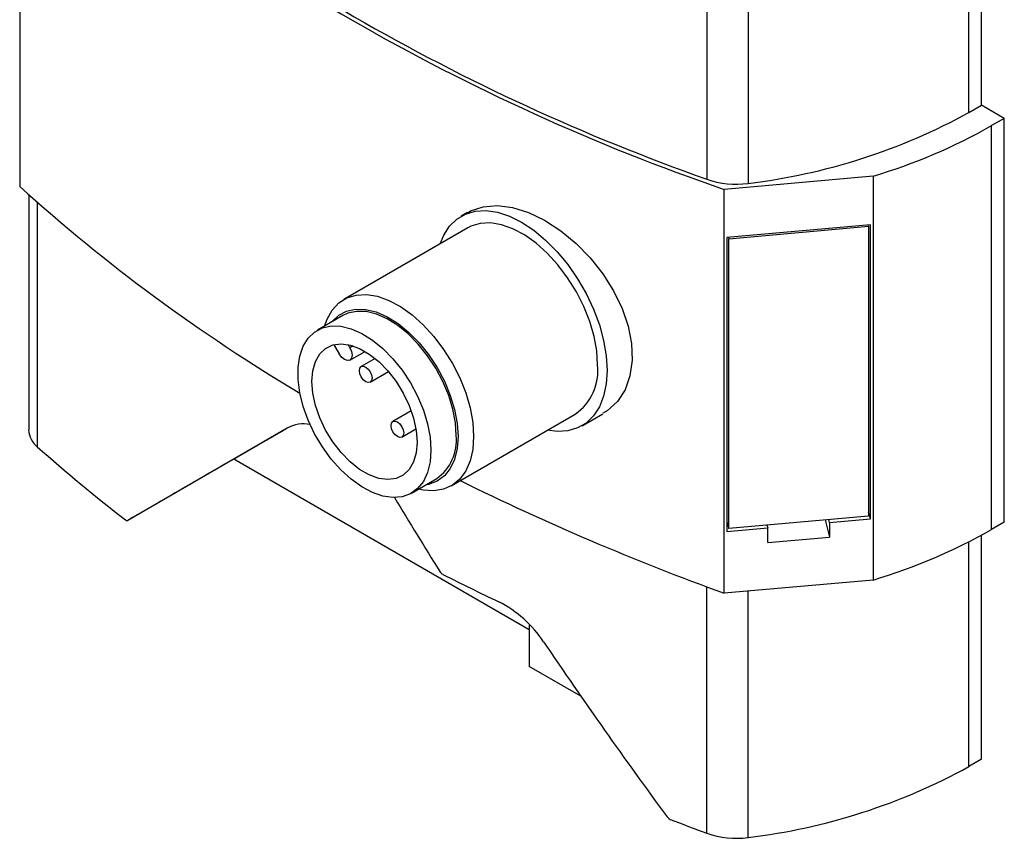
# Model space of a CAD drawing. Header units: millimetres. Extents: x 0 to 699, y 0 to 540.
# Tile 6 of 9: x 478 to 533, y 325 to 371. Entities that reach past the tile are written whole.
import ezdxf

# ---------------------------------------------------------------- set-up
doc = ezdxf.new("R2010")
doc.units = ezdxf.units.MM
doc.header["$LTSCALE"] = 2.5

msp = doc.modelspace()

# ---------------------------------------------------------------- linework, layer by layer
for p, q in [((477.985, 383.937), (477.985, 361.4)), ((531.66, 365.935), (531.66, 375.089)), ((530.953, 365.526), (530.953, 374.717)), ((516.326, 372.213), (516.326, 361.804)), ((518.64, 371.971), (518.64, 361.572)), ((530.953, 365.526), (531.66, 365.935)), ((532.933, 365.2), (531.66, 365.935)), ((532.933, 365.2), (532.226, 364.792)), ((532.933, 342.663), (532.933, 365.2)), ((532.226, 342.255), (532.226, 364.792)), ((525.608, 361.975), (517.306, 361.237)), ((525.608, 361.975), (525.608, 339.438)), ((517.306, 338.7), (517.306, 361.237)), ((478.486, 360.946), (478.486, 347.813)), ((478.967, 360.517), (478.967, 346.872)), ((502.982, 359.947), (502.617, 359.737)), ((502.992, 359.087), (496.072, 355.092)), ((525.46, 359.267), (517.454, 358.556)), ((517.553, 358.483), (525.361, 359.177)), ((525.361, 359.177), (525.34, 359.256)), ((525.361, 359.177), (525.361, 343.009)), ((525.46, 342.855), (525.46, 359.267)), ((517.454, 358.556), (517.454, 342.143)), ((517.532, 358.562), (517.553, 358.483)), ((517.553, 342.315), (517.553, 358.483)), ((496.013, 354.192), (494.599, 353.376)), ((495.513, 352.57), (495.81, 352.054)), ((496.41, 352.401), (496.308, 352.577)), ((496.589, 352.504), (496.41, 352.401)), ((496.41, 351.708), (497.258, 352.198)), ((497.828, 351.796), (497.045, 351.344)), ((497.545, 350.478), (498.566, 351.068)), ((499.834, 348.872), (498.812, 348.282)), ((502.072, 344.7), (508.992, 348.695)), ((509.367, 348.045), (510.536, 348.72)), ((492.919, 347.908), (489.989, 346.216)), ((499.312, 347.416), (500.096, 347.868)), ((489.989, 346.216), (484.016, 342.767)), ((506.416, 336.661), (489.927, 346.18)), ((499.849, 344.282), (501.263, 345.099)), ((525.361, 343.009), (517.553, 342.315)), ((525.46, 342.855), (525.361, 343.225)), ((517.454, 342.686), (517.553, 342.315)), ((517.454, 342.143), (519.727, 342.345)), ((519.685, 342.505), (519.727, 342.345)), ((519.727, 341.529), (519.727, 342.345)), ((522.931, 342.793), (523.186, 341.836)), ((523.186, 342.653), (523.144, 342.812)), ((523.186, 342.653), (525.46, 342.855)), ((523.186, 342.653), (523.186, 341.836)), ((532.933, 342.663), (532.226, 342.255)), ((519.727, 341.529), (523.186, 341.836)), ((531.66, 329.435), (531.66, 341.938)), ((530.953, 329.027), (530.953, 341.566)), ((516.326, 325.305), (516.326, 339.061)), ((525.608, 339.438), (517.306, 338.7)), ((518.64, 325.073), (518.64, 338.819)), ((506.416, 336.921), (506.416, 334.62)), ((509.302, 332.954), (506.416, 334.62)), ((531.66, 329.435), (530.953, 329.027))]:
    msp.add_line(p, q)
at = {"flags": 128}
for points in [[(501.446, 358.194), (501.65, 358.687), (501.977, 359.189), (502.385, 359.583), (502.866, 359.861), (503.411, 360.017), (504.009, 360.049), (504.647, 359.956), (505.313, 359.739), (505.992, 359.402), (506.671, 358.954), (507.337, 358.403), (507.975, 357.76), (508.572, 357.038), (509.118, 356.252), (509.599, 355.418), (510.007, 354.553), (510.334, 353.674), (510.572, 352.8), (510.716, 351.948), (510.765, 351.135)], [(502.992, 359.931), (503.149, 360.036), (503.847, 360.266), (504.628, 360.329), (505.48, 360.22), (506.372, 359.945), (507.281, 359.51), (508.179, 358.93), (509.035, 358.225), (509.83, 357.412), (510.532, 356.524), (511.13, 355.574), (511.601, 354.595), (511.938, 353.606), (512.127, 352.631), (512.163, 351.7), (512.041, 350.829), (511.765, 350.054), (511.337, 349.393), (510.776, 348.874), (510.525, 348.74)], [(510.235, 351.442), (510.185, 352.218), (510.037, 353.034), (509.794, 353.87), (509.462, 354.706), (509.049, 355.523), (508.564, 356.302), (508.019, 357.025), (507.426, 357.674), (506.8, 358.234), (506.154, 358.693), (505.505, 359.039), (504.868, 359.264), (504.256, 359.363), (503.686, 359.334), (503.169, 359.178), (502.992, 359.087)], [(494.995, 353.604), (495.137, 353.999), (495.425, 354.505), (495.799, 354.903), (496.249, 355.183), (496.766, 355.34), (497.336, 355.368), (497.948, 355.269), (498.585, 355.044), (499.234, 354.698), (499.88, 354.239), (500.506, 353.679), (501.099, 353.03), (501.644, 352.308), (502.129, 351.529), (502.542, 350.711), (502.874, 349.875), (503.117, 349.039), (503.265, 348.223), (503.314, 347.447)], [(495.411, 353.844), (495.419, 353.855), (495.787, 354.208), (496.229, 354.443), (496.734, 354.554), (497.287, 354.538), (497.876, 354.395), (498.485, 354.129), (499.097, 353.747), (499.698, 353.258), (500.271, 352.677), (500.802, 352.016), (501.277, 351.294), (501.683, 350.53), (502.011, 349.743), (502.251, 348.953), (502.398, 348.181), (502.447, 347.447)], [(502.35, 347.502), (502.302, 348.218), (502.159, 348.97), (501.925, 349.74), (501.606, 350.508), (501.21, 351.253), (500.747, 351.956), (500.229, 352.6), (499.671, 353.167), (499.086, 353.643), (498.489, 354.015), (497.895, 354.274), (497.322, 354.414), (496.782, 354.43), (496.29, 354.322), (496.013, 354.192)], [(500.936, 346.686), (500.888, 346.026), (500.745, 345.439), (500.511, 344.939), (500.192, 344.541), (499.795, 344.253), (499.333, 344.084), (498.815, 344.037), (498.257, 344.115), (497.671, 344.315), (497.074, 344.632), (496.481, 345.058), (495.907, 345.581), (495.368, 346.188), (494.876, 346.864), (494.445, 347.591), (494.086, 348.349), (493.809, 349.12), (493.619, 349.884), (493.524, 350.62), (493.524, 351.31), (493.619, 351.936), (493.809, 352.481), (494.086, 352.932), (494.445, 353.276), (494.876, 353.505), (495.368, 353.613), (495.907, 353.597), (496.481, 353.458), (497.074, 353.199), (497.671, 352.826), (498.257, 352.35), (498.815, 351.783), (499.333, 351.14), (499.795, 350.436), (500.192, 349.691), (500.511, 348.924), (500.745, 348.154), (500.888, 347.401), (500.936, 346.686)], [(500.158, 347.135), (500.108, 346.541), (499.96, 346.025), (499.719, 345.605), (499.392, 345.294), (498.992, 345.104), (498.532, 345.041), (498.027, 345.106), (497.495, 345.299), (496.953, 345.611), (496.421, 346.033), (495.916, 346.551), (495.455, 347.146), (495.055, 347.798), (494.729, 348.486), (494.487, 349.185), (494.339, 349.872), (494.289, 350.523), (494.339, 351.117), (494.487, 351.633), (494.729, 352.053), (495.055, 352.364), (495.455, 352.554), (495.916, 352.618), (496.421, 352.552), (496.953, 352.36), (497.495, 352.047), (498.027, 351.625), (498.532, 351.107), (498.992, 350.512), (499.392, 349.86), (499.719, 349.173), (499.96, 348.474), (500.108, 347.787), (500.158, 347.135)], [(496.41, 352.401), (496.502, 352.189), (496.534, 351.983), (496.502, 351.814), (496.41, 351.708), (496.273, 351.681), (496.11, 351.738), (495.948, 351.869), (495.81, 352.054)], [(497.648, 350.707), (497.621, 350.566), (497.545, 350.478), (497.43, 350.456), (497.295, 350.503), (497.159, 350.612), (497.045, 350.767), (496.968, 350.943), (496.941, 351.115), (496.968, 351.256), (497.045, 351.344), (497.159, 351.366), (497.295, 351.319), (497.43, 351.21), (497.545, 351.055), (497.621, 350.879), (497.648, 350.707)], [(510.765, 351.135), (510.716, 350.379), (510.572, 349.694), (510.334, 349.095), (510.007, 348.593), (509.599, 348.199), (509.118, 347.921), (508.572, 347.764), (507.975, 347.733), (507.445, 347.802)], [(499.416, 347.645), (499.389, 347.504), (499.312, 347.416), (499.198, 347.394), (499.062, 347.441), (498.927, 347.55), (498.812, 347.705), (498.736, 347.881), (498.709, 348.053), (498.736, 348.194), (498.812, 348.282), (498.927, 348.304), (499.062, 348.257), (499.198, 348.148), (499.312, 347.993), (499.389, 347.817), (499.416, 347.645)], [(503.314, 347.447), (503.265, 346.728), (503.117, 346.083), (502.874, 345.527), (502.542, 345.074), (502.129, 344.734), (501.644, 344.515), (501.099, 344.422), (500.506, 344.457), (500.244, 344.511)], [(502.447, 347.447), (502.398, 346.77), (502.251, 346.167), (502.011, 345.655), (501.683, 345.245), (501.277, 344.95), (500.802, 344.777), (500.66, 344.751)]]:
    msp.add_lwpolyline(points, dxfattribs=at)
for centre, radius, start, end in [((555.599, 472.976), 118.118, 228.92196, 251.08342), ((555.769, 473.269), 118.237, 229.49196, 250.51342), ((514.604, 395.283), 33.952, 276.8276, 298.7849), ((516.554, 392.427), 31.769, 286.5576, 299.5566), ((517.958, 366.414), 4.89, 250.5118, 278.0246), ((543.924, 434.44), 98.401, 227.92504, 239.25738), ((507.296, 351.116), 2.957, 304.9988, 6.3134), ((493.834, 346.316), 1.838, 78.4444, 120.1265), ((479.764, 347.873), 1.28, 182.7055, 231.4822), ((499.691, 347.258), 2.671, 306.0588, 5.2534), ((538.411, 413.6), 89.365, 228.30414, 232.40187), ((566.778, 475.156), 145.147, 243.74324, 250.07164), ((483.974, 342.887), 0.127, 226.8674, 289.2251), ((516.554, 369.89), 31.769, 286.5576, 299.5566), ((501.808, 340.133), 0.432, 211.4329, 241.0368), ((561.986, 458.829), 133.512, 243.10841, 244.6037), ((501.698, 332.318), 6.633, 33.5912, 62.843), ((514.604, 358.784), 33.952, 276.8276, 298.7849), ((514.452, 326.472), 0.423, 215.9829, 247.3128), ((570.741, 470.978), 155.504, 248.71388, 249.51731), ((517.958, 329.914), 4.89, 250.5118, 278.0246)]:
    msp.add_arc(centre, radius, start, end)
for centre, major_axis, ratio, start_param, end_param in [((584.834, 400.971), (126.1, 72.808), 0.00007, 2.387561, 2.497238), ((584.834, 400.971), (-89.17, 154.438), 0.577335, 1.606328, 1.633542), ((584.834, 405.936), (-89.17, 154.438), 0.577335, 1.693174, 1.760732)]:
    msp.add_ellipse(centre, major_axis=major_axis, ratio=ratio, start_param=start_param, end_param=end_param)

doc.saveas('drawing.dxf')
